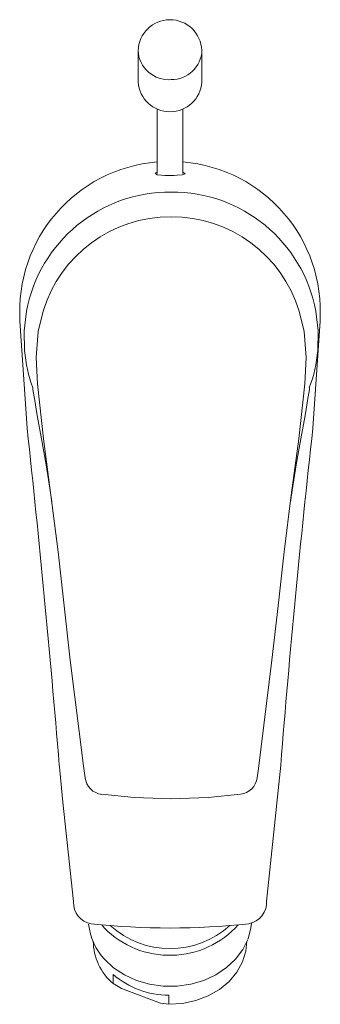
# Model space of a CAD drawing. Header units: millimetres. Extents: x 3443.941 to 3443.988, y 2183.438 to 2183.591.
import ezdxf

# ---------------------------------------------------------------- set-up
doc = ezdxf.new("R2010")
doc.units = ezdxf.units.MM
doc.layers.add('SANINDUSA', color=3, linetype='Continuous')

msp = doc.modelspace()

# ---------------------------------------------------------------- linework, layer by layer
at = {"layer": 'SANINDUSA', "linetype": 'Continuous', "lineweight": 15}
for p, q in [((3443.95970358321, 2183.586487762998), (3443.95970358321, 2183.581486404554)), ((3443.96970358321, 2183.581486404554), (3443.96970358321, 2183.586487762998)), ((3443.96270358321, 2183.577268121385), (3443.96270358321, 2183.567238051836)), ((3443.96670358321, 2183.567238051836), (3443.96670358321, 2183.577268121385)), ((3443.941251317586, 2183.544179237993), (3443.942371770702, 2183.527461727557)), ((3443.987035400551, 2183.527461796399), (3443.988155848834, 2183.544179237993)), ((3443.954464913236, 2183.449390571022), (3443.954027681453, 2183.449906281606)), ((3443.955798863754, 2183.440758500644), (3443.955798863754, 2183.442183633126)), ((3443.957112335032, 2183.439985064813), (3443.955798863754, 2183.440758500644)), ((3443.957112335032, 2183.439985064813), (3443.963223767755, 2183.437712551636)), ((3443.964537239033, 2183.438934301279), (3443.964537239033, 2183.437509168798)), ((3443.964537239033, 2183.437509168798), (3443.963223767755, 2183.437712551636))]:
    msp.add_line(p, q, dxfattribs=at)
at = {"layer": 'SANINDUSA', "linetype": 'Continuous', "lineweight": 15, "flags": 128}
for points in [[(3443.96670358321, 2183.567431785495), (3443.967053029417, 2183.567201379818), (3443.96658687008, 2183.567021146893), (3443.965833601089, 2183.566958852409), (3443.96537113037, 2183.566943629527), (3443.965017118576, 2183.566938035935), (3443.96461870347, 2183.566936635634), (3443.964288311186, 2183.566939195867), (3443.963885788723, 2183.566947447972), (3443.96336625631, 2183.566969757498), (3443.962708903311, 2183.567039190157), (3443.962373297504, 2183.567259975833), (3443.96270358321, 2183.567428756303)], [(3443.941970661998, 2183.539596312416), (3443.941908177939, 2183.542652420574), (3443.942260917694, 2183.545744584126)], [(3443.944870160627, 2183.545744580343), (3443.944073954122, 2183.542576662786), (3443.943766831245, 2183.538501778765), (3443.943982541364, 2183.534391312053), (3443.944907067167, 2183.525809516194), (3443.946096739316, 2183.517013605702), (3443.94721949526, 2183.508179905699), (3443.948152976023, 2183.499720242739), (3443.949118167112, 2183.491245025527), (3443.951252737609, 2183.474307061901)], [(3443.984897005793, 2183.545744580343), (3443.985693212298, 2183.542576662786), (3443.986000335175, 2183.538501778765), (3443.985784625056, 2183.534391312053), (3443.984860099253, 2183.525809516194), (3443.983670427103, 2183.517013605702), (3443.982547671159, 2183.508179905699), (3443.981614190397, 2183.499720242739), (3443.980648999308, 2183.491245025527), (3443.978514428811, 2183.474307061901)], [(3443.987796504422, 2183.539596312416), (3443.987858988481, 2183.542652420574), (3443.987506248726, 2183.545744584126)], [(3443.943275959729, 2183.533779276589), (3443.94325471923, 2183.533773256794), (3443.943278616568, 2183.533558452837), (3443.943328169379, 2183.533204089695), (3443.943500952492, 2183.532081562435), (3443.94395211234, 2183.529424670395), (3443.944610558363, 2183.525816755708), (3443.945338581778, 2183.521738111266), (3443.945984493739, 2183.517720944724), (3443.946228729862, 2183.515975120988)], [(3443.983538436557, 2183.515975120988), (3443.983782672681, 2183.517720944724), (3443.984428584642, 2183.521738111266), (3443.985156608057, 2183.525816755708), (3443.98581505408, 2183.529424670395), (3443.986266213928, 2183.532081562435), (3443.986438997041, 2183.533204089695), (3443.986488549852, 2183.533558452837), (3443.986512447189, 2183.533773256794), (3443.986486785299, 2183.533780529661)], [(3443.947392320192, 2183.474870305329), (3443.947415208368, 2183.474623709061), (3443.9474748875, 2183.474009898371)], [(3443.979794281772, 2183.453586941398), (3443.980322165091, 2183.458499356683), (3443.982014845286, 2183.47487029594)], [(3443.9474748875, 2183.474009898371), (3443.947975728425, 2183.469095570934), (3443.949612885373, 2183.453586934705)], [(3443.954038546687, 2183.470297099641), (3443.959112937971, 2183.469788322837), (3443.964952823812, 2183.469596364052)], [(3443.964814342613, 2183.469596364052), (3443.970654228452, 2183.469788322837), (3443.975728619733, 2183.470297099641)], [(3443.954464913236, 2183.444545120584), (3443.955896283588, 2183.443213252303), (3443.957581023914, 2183.442099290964), (3443.959470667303, 2183.441235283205), (3443.961510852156, 2183.440646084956), (3443.963642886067, 2183.440348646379), (3443.965805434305, 2183.440351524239), (3443.967936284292, 2183.440654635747), (3443.969974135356, 2183.441249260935), (3443.97186036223, 2183.44211829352), (3443.973540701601, 2183.443236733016), (3443.974966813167, 2183.444572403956), (3443.976097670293, 2183.446086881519), (3443.976900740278, 2183.447736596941), (3443.977352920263, 2183.449474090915), (3443.977429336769, 2183.450142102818)], [(3443.97670358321, 2183.447367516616), (3443.976555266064, 2183.445822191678), (3443.976033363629, 2183.44411867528), (3443.975151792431, 2183.442518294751), (3443.973938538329, 2183.44107185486), (3443.972432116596, 2183.439825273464), (3443.97068034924, 2183.438818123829), (3443.968738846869, 2183.438082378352), (3443.966669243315, 2183.437641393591), (3443.964537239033, 2183.437509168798)]]:
    msp.add_lwpolyline(points, dxfattribs=at)
at = {"layer": 'SANINDUSA', "linetype": 'Continuous', "lineweight": 15}
for centre, radius, start, end in [((3443.964697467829, 2183.58627635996), 0.004973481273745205, 1.982228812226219, 178.450110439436), ((3443.964525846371, 2183.586705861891), 0.004830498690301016, 183.4784046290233, 274.1293012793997), ((3443.964923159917, 2183.586672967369), 0.004785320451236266, 269.4075384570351, 357.371221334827), ((3443.96470358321, 2183.581895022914), 0.00501666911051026, 184.6720388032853, 355.3279611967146), ((3443.964610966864, 2183.545704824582), 0.0234094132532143, 94.67360358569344, 183.736602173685), ((3443.964812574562, 2183.545716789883), 0.02339385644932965, 356.2315412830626, 85.36351975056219), ((3443.964704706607, 2183.541495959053), 0.02284242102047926, 89.5513181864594, 169.2807336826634), ((3443.965062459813, 2183.541495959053), 0.02284242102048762, 10.71926631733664, 90.44868181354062), ((3443.964817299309, 2183.539626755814), 0.02086397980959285, 89.8179736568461, 162.9481299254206), ((3443.964949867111, 2183.539626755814), 0.02086397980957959, 17.0518700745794, 90.18202634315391), ((3443.963822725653, 2183.541436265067), 0.02192934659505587, 184.8129782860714, 200.4380199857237), ((3443.966317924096, 2183.541377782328), 0.02155229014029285, 339.3594972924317, 355.2586403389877), ((3441.811930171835, 2183.297547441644), 2.142811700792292, 4.746792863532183, 6.15944259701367), ((3445.667974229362, 2183.34045853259), 1.691308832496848, 173.6519874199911, 175.4417807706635), ((3443.441566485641, 2183.407538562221), 0.5140409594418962, 7.302134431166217, 7.463204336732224), ((3444.483403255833, 2183.408162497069), 0.5092031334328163, 172.5362909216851, 172.6982218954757), ((3443.954410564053, 2183.473251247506), 0.002996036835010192, 187.2343261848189, 262.9219866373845), ((3443.975390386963, 2183.473247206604), 0.002962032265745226, 276.5601425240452, 352.8759686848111), ((3443.952894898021, 2183.453325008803), 0.003279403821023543, 176.7151372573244, 261.0519085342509), ((3443.976410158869, 2183.453448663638), 0.003404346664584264, 280.4103538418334, 4.059699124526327), ((3443.961298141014, 2183.450934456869), 0.009355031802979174, 185.5879599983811, 223.0772593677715), ((3443.964703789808, 2183.562399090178), 0.1129785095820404, 263.7403541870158, 276.2603530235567), ((3443.964677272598, 2183.459576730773), 0.0144239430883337, 224.9264100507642, 317.9096650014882), ((3443.964703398, 2183.460148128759), 0.01394593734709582, 227.8211325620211, 312.2032707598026), ((3443.961470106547, 2183.447443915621), 0.00876685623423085, 180.4993119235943, 229.6920319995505), ((3443.964497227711, 2183.452201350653), 0.01326710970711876, 229.0322836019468, 270.1727944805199)]:
    msp.add_arc(centre, radius, start, end, dxfattribs=at)

doc.saveas('drawing.dxf')
